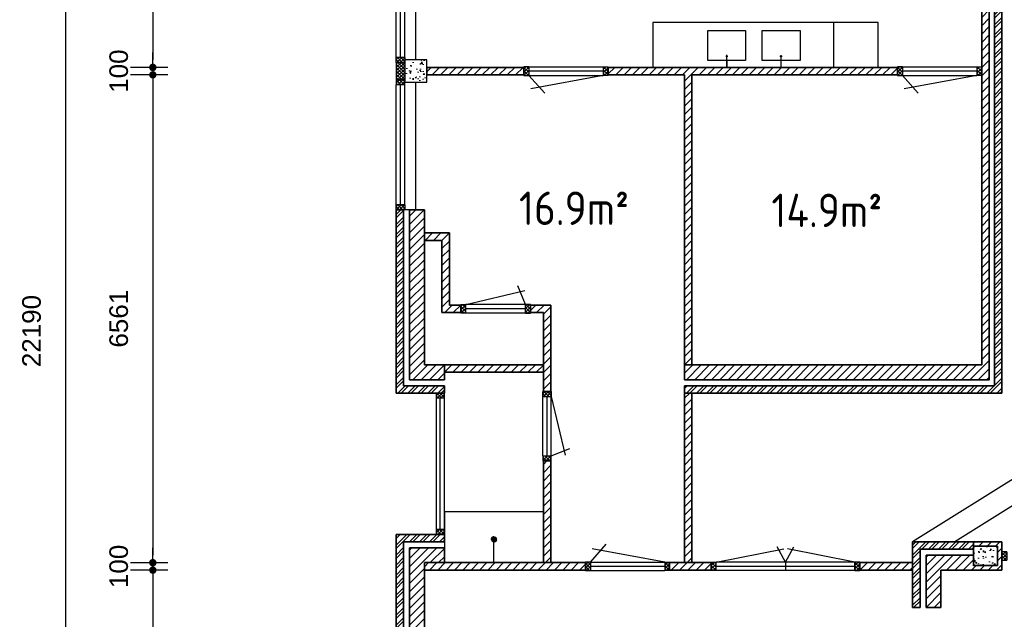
# Model space of a CAD drawing. Header units: millimetres. Extents: x 191 to 145850, y 32 to 50346.
# Tile 2 of 15: x 443 to 13694, y 11757 to 19820. Entities that reach past the tile are written whole.
import ezdxf

# ---------------------------------------------------------------- set-up
doc = ezdxf.new("R2010")
doc.units = ezdxf.units.MM
for name, color, linetype, lineweight in [('Arceringen', 1, 'Continuous', 13), ('Binnenwand', 2, 'Continuous', 35), ('Buitenwand', 3, 'Continuous', 35), ('Deuren Bi', 1, 'Continuous', 25), ('Kozijn Bi', 1, 'Continuous', 25), ('Kozijn Bu', 5, 'Continuous', 25), ('Maatvoering', 7, 'Continuous', 25), ('Trappen', 7, 'Continuous', 35)]:
    doc.layers.add(name, color=color, linetype=linetype, lineweight=lineweight)
doc.layers.add('Konstrukties', color=5, linetype='Continuous')
doc.layers.add('Sanitair', color=7, linetype='Continuous')
doc.styles.add('ISO', font='ISOCP3')
doc.styles.get("Standard").update_dxf_attribs({"font": 'ARIAL.TTF'})
doc.dimstyles.new('Ian1', dxfattribs={"dimscale": 100, "dimtxt": 2.5, "dimasz": 1, "dimexe": 3, "dimexo": 4, "dimgap": 3.3, "dimtad": 1, "dimdec": 0, "dimzin": 1, "dimdsep": 46, "dimtxsty": 'Standard', "dimblk": 'DOT', "dimcen": 1, "dimdle": 1, "dimclrd": 7, "dimclre": 7, "dimclrt": 7, "dimadec": 0, "dimazin": 0, "dimtfac": 1, "dimtdec": 0, "dimtix": 1, "dimtmove": 0, "dimatfit": 3, "dimfxl": 2, "dimfxlon": 1, "dimtolj": 1, "dimtzin": 0, "dimarcsym": 0})

# ---------------------------------------------------------------- blocks, each defined once
blk = doc.blocks.new('$STIJLKZ')
at = {"color": 0, "linetype": 'ByBlock'}
for p, q in [((1, 1), (0, 1)), ((0, 1), (0, 0)), ((0, 0), (1, 0)), ((1, 1), (1, 0))]:
    blk.add_line(p, q, dxfattribs=at)
at = {"color": 0, "linetype": 'ByBlock', "flags": 9}
for tag, p in [('KB', (0.02, 0.85)), ('KH', (0.02, 0.68)), ('BWH', (0.02, 0.52)), ('NGM', (0.02, 0.35)), ('KHD', (0.02, 0.18)), ('KHB', (0.02, 0.01)), ('VSB', (0.51, 0.18)), ('ATS', (0.51, 0.85)), ('ATD', (0.51, 0.68)), ('SPL', (0.51, 0.52)), ('SP', (0.51, 0.01)), ('RDS', (0.51, 0.35))]:
    blk.add_attdef(tag, p, '', height=0.136, dxfattribs=at)
blk = doc.blocks.new('$STIJL')
at = {"color": 0, "linetype": 'ByBlock'}
for p, q in [((1, 1), (0, 1)), ((0, 1), (0, 0)), ((0, 0), (1, 0)), ((1, 1), (1, 0))]:
    blk.add_line(p, q, dxfattribs=at)
blk = doc.blocks.new('$STIJLDR')
at = {"color": 0, "linetype": 'ByBlock'}
for p, q in [((1, 1), (0, 1)), ((0, 1), (0, 0)), ((0, 0), (1, 0)), ((1, 1), (1, 0))]:
    blk.add_line(p, q, dxfattribs=at)
at = {"color": 0, "linetype": 'ByBlock', "flags": 9}
for tag, p in [('ZLR', (0.02, 0.52)), ('ZLL', (0.02, 0.35)), ('KB', (0.02, 0.85)), ('KH', (0.02, 0.68)), ('BL', (0.02, 0.18)), ('NGM', (0.02, 0.01)), ('SPL', (0.51, 0.18)), ('KHD', (0.51, 0.85)), ('KHB', (0.51, 0.68)), ('ODD', (0.51, 0.52)), ('DD', (0.51, 0.35))]:
    blk.add_attdef(tag, p, '', height=0.136, dxfattribs=at)
blk = doc.blocks.new('_Dot')
at = {"color": 0, "linetype": 'ByBlock', "lineweight": -2}
blk.add_line((-0.5, 0), (-1, 0), dxfattribs=at)
at = {"color": 0, "linetype": 'ByBlock', "const_width": 0.5}
blk.add_lwpolyline([(-0.25, 0, 1), (0.25, 0, 1)], format="xyb", close=True, dxfattribs=at)
blk = doc.blocks.new('*D23')
at = {"layer": 'Defpoints', "color": 0}
for p in [(15660, 26728), (1062, 4538), (5510, 4538)]:
    blk.add_point(p, dxfattribs=at)
at = {"layer": 'Maatvoering', "color": 7, "lineweight": -2}
for p, q in [((1262, 26728), (762, 26728)), ((1062, 26628), (1062, 4638)), ((1262, 4538), (762, 4538))]:
    blk.add_line(p, q, dxfattribs=at)
at = {"layer": 'Maatvoering', "color": 7, "lineweight": -2, "xscale": 100, "yscale": 100, "zscale": 100}
for p, rotation in [((1062, 26728), 90), ((1062, 4538), 270)]:
    blk.add_blockref('_Dot', p, dxfattribs=dict(at, rotation=rotation))
at = {"layer": 'Maatvoering', "color": 7, "insert": (604, 15633), "char_height": 250, "attachment_point": 5, "rotation": 90}
blk.add_mtext('\\A1;22190', dxfattribs=at)
blk = doc.blocks.new('*D25')
at = {"layer": 'Defpoints', "color": 0}
for p in [(5690, 22678), (2235, 19179), (5924, 19179)]:
    blk.add_point(p, dxfattribs=at)
at = {"layer": 'Maatvoering', "color": 7, "lineweight": -2}
for p, q in [((2435, 22678), (1935, 22678)), ((2235, 22578), (2235, 19279)), ((2435, 19179), (1935, 19179))]:
    blk.add_line(p, q, dxfattribs=at)
at = {"layer": 'Maatvoering', "color": 7, "lineweight": -2, "xscale": 100, "yscale": 100, "zscale": 100}
for p, rotation in [((2235, 22678), 90), ((2235, 19179), 270)]:
    blk.add_blockref('_Dot', p, dxfattribs=dict(at, rotation=rotation))
at = {"layer": 'Maatvoering', "color": 7, "insert": (1777, 20929), "char_height": 250, "attachment_point": 5, "rotation": 90}
blk.add_mtext('\\A1;3500', dxfattribs=at)
blk = doc.blocks.new('*D26')
at = {"layer": 'Defpoints', "color": 0}
for p in [(5924, 19179), (2235, 19079), (5924, 19079)]:
    blk.add_point(p, dxfattribs=at)
at = {"layer": 'Maatvoering', "color": 7, "lineweight": -2}
for p, q in [((2235, 19279), (2235, 19379)), ((2435, 19179), (1935, 19179)), ((2235, 19179), (2235, 19079)), ((2435, 19079), (1935, 19079)), ((2235, 18979), (2235, 18879))]:
    blk.add_line(p, q, dxfattribs=at)
at = {"layer": 'Maatvoering', "color": 7, "lineweight": -2, "xscale": 100, "yscale": 100, "zscale": 100}
for p, rotation in [((2235, 19179), 270), ((2235, 19079), 90)]:
    blk.add_blockref('_Dot', p, dxfattribs=dict(at, rotation=rotation))
at = {"layer": 'Maatvoering', "color": 7, "insert": (1777, 19129), "char_height": 250, "attachment_point": 5, "rotation": 90}
blk.add_mtext('\\A1;100', dxfattribs=at)
blk = doc.blocks.new('*D27')
at = {"layer": 'Defpoints', "color": 0}
for p in [(5924, 19079), (2235, 12518), (5890, 12518)]:
    blk.add_point(p, dxfattribs=at)
at = {"layer": 'Maatvoering', "color": 7, "lineweight": -2}
for p, q in [((2435, 19079), (1935, 19079)), ((2235, 18979), (2235, 12618)), ((2435, 12518), (1935, 12518))]:
    blk.add_line(p, q, dxfattribs=at)
at = {"layer": 'Maatvoering', "color": 7, "lineweight": -2, "xscale": 100, "yscale": 100, "zscale": 100}
for p, rotation in [((2235, 19079), 90), ((2235, 12518), 270)]:
    blk.add_blockref('_Dot', p, dxfattribs=dict(at, rotation=rotation))
at = {"layer": 'Maatvoering', "color": 7, "insert": (1777, 15799), "char_height": 250, "attachment_point": 5, "rotation": 90}
blk.add_mtext('\\A1;6561', dxfattribs=at)
blk = doc.blocks.new('*D28')
at = {"layer": 'Defpoints', "color": 0}
for p in [(5890, 12518), (2235, 12418), (5890, 12418)]:
    blk.add_point(p, dxfattribs=at)
at = {"layer": 'Maatvoering', "color": 7, "lineweight": -2}
for p, q in [((2235, 12618), (2235, 12718)), ((2435, 12518), (1935, 12518)), ((2235, 12518), (2235, 12418)), ((2435, 12418), (1935, 12418)), ((2235, 12318), (2235, 12218))]:
    blk.add_line(p, q, dxfattribs=at)
at = {"layer": 'Maatvoering', "color": 7, "lineweight": -2, "xscale": 100, "yscale": 100, "zscale": 100}
for p, rotation in [((2235, 12518), 270), ((2235, 12418), 90)]:
    blk.add_blockref('_Dot', p, dxfattribs=dict(at, rotation=rotation))
at = {"layer": 'Maatvoering', "color": 7, "insert": (1777, 12468), "char_height": 250, "attachment_point": 5, "rotation": 90}
blk.add_mtext('\\A1;100', dxfattribs=at)
blk = doc.blocks.new('*D29')
at = {"layer": 'Defpoints', "color": 0}
for p in [(5890, 12418), (2235, 4918), (5890, 4918)]:
    blk.add_point(p, dxfattribs=at)
at = {"layer": 'Maatvoering', "color": 7, "lineweight": -2}
for p, q in [((2435, 12418), (1935, 12418)), ((2235, 12318), (2235, 5018)), ((2435, 4918), (1935, 4918))]:
    blk.add_line(p, q, dxfattribs=at)
at = {"layer": 'Maatvoering', "color": 7, "lineweight": -2, "xscale": 100, "yscale": 100, "zscale": 100}
for p, rotation in [((2235, 12418), 90), ((2235, 4918), 270)]:
    blk.add_blockref('_Dot', p, dxfattribs=dict(at, rotation=rotation))
at = {"layer": 'Maatvoering', "color": 7, "insert": (1777, 8668), "char_height": 250, "attachment_point": 5, "rotation": 90}
blk.add_mtext('\\A1;7500', dxfattribs=at)
blk = doc.blocks.new('*D43')
at = {"layer": 'Defpoints', "color": 0}
for p in [(7491, 12518), (5890, 4918), (7491, 1254)]:
    blk.add_point(p, dxfattribs=at)
at = {"layer": 'Maatvoering', "color": 7, "lineweight": -2}
for p, q in [((5890, 1454), (5890, 954)), ((7491, 1454), (7491, 954)), ((5990, 1254), (7391, 1254))]:
    blk.add_line(p, q, dxfattribs=at)
at = {"layer": 'Maatvoering', "color": 7, "lineweight": -2, "xscale": 100, "yscale": 100, "zscale": 100, "rotation": 180}
blk.add_blockref('_Dot', (5890, 1254), dxfattribs=at)
at = {"layer": 'Maatvoering', "color": 7, "lineweight": -2, "xscale": 100, "yscale": 100, "zscale": 100}
blk.add_blockref('_Dot', (7491, 1254), dxfattribs=at)
at = {"layer": 'Maatvoering', "color": 7, "insert": (6690, 1712), "char_height": 250, "attachment_point": 5}
blk.add_mtext('\\A1;1601', dxfattribs=at)
blk = doc.blocks.new('*D44')
at = {"layer": 'Defpoints', "color": 0}
for p in [(7491, 12518), (7591, 12518), (7591, 1254)]:
    blk.add_point(p, dxfattribs=at)
at = {"layer": 'Maatvoering', "color": 7, "lineweight": -2}
for p, q in [((7491, 1454), (7491, 954)), ((7591, 1454), (7591, 954)), ((7391, 1254), (7291, 1254)), ((7491, 1254), (7591, 1254)), ((7691, 1254), (7791, 1254))]:
    blk.add_line(p, q, dxfattribs=at)
at = {"layer": 'Maatvoering', "color": 7, "lineweight": -2, "xscale": 100, "yscale": 100, "zscale": 100}
blk.add_blockref('_Dot', (7491, 1254), dxfattribs=at)
at = {"layer": 'Maatvoering', "color": 7, "lineweight": -2, "xscale": 100, "yscale": 100, "zscale": 100, "rotation": 180}
blk.add_blockref('_Dot', (7591, 1254), dxfattribs=at)
at = {"layer": 'Maatvoering', "color": 7, "insert": (7541, 1712), "char_height": 250, "attachment_point": 5}
blk.add_mtext('\\A1;100', dxfattribs=at)
blk = doc.blocks.new('*D45')
at = {"layer": 'Defpoints', "color": 0}
for p in [(7591, 12518), (9390, 12518), (9390, 1254)]:
    blk.add_point(p, dxfattribs=at)
at = {"layer": 'Maatvoering', "color": 7, "lineweight": -2}
for p, q in [((7591, 1454), (7591, 954)), ((9390, 1454), (9390, 954)), ((7691, 1254), (9290, 1254))]:
    blk.add_line(p, q, dxfattribs=at)
at = {"layer": 'Maatvoering', "color": 7, "lineweight": -2, "xscale": 100, "yscale": 100, "zscale": 100, "rotation": 180}
blk.add_blockref('_Dot', (7591, 1254), dxfattribs=at)
at = {"layer": 'Maatvoering', "color": 7, "lineweight": -2, "xscale": 100, "yscale": 100, "zscale": 100}
blk.add_blockref('_Dot', (9390, 1254), dxfattribs=at)
at = {"layer": 'Maatvoering', "color": 7, "insert": (8490, 1712), "char_height": 250, "attachment_point": 5}
blk.add_mtext('\\A1;1799', dxfattribs=at)
blk = doc.blocks.new('*D46')
at = {"layer": 'Defpoints', "color": 0}
for p in [(9390, 12518), (9490, 12518), (9490, 1254)]:
    blk.add_point(p, dxfattribs=at)
at = {"layer": 'Maatvoering', "color": 7, "lineweight": -2}
for p, q in [((9390, 1454), (9390, 954)), ((9490, 1454), (9490, 954)), ((9290, 1254), (9190, 1254)), ((9390, 1254), (9490, 1254)), ((9590, 1254), (9690, 1254))]:
    blk.add_line(p, q, dxfattribs=at)
at = {"layer": 'Maatvoering', "color": 7, "lineweight": -2, "xscale": 100, "yscale": 100, "zscale": 100}
blk.add_blockref('_Dot', (9390, 1254), dxfattribs=at)
at = {"layer": 'Maatvoering', "color": 7, "lineweight": -2, "xscale": 100, "yscale": 100, "zscale": 100, "rotation": 180}
blk.add_blockref('_Dot', (9490, 1254), dxfattribs=at)
at = {"layer": 'Maatvoering', "color": 7, "insert": (9440, 1712), "char_height": 250, "attachment_point": 5}
blk.add_mtext('\\A1;100', dxfattribs=at)
blk = doc.blocks.new('*D47')
at = {"layer": 'Defpoints', "color": 0}
for p in [(13390, 15178), (9490, 12518), (13390, 1254)]:
    blk.add_point(p, dxfattribs=at)
at = {"layer": 'Maatvoering', "color": 7, "lineweight": -2}
for p, q in [((9490, 1454), (9490, 954)), ((13390, 1454), (13390, 954)), ((9590, 1254), (13290, 1254))]:
    blk.add_line(p, q, dxfattribs=at)
at = {"layer": 'Maatvoering', "color": 7, "lineweight": -2, "xscale": 100, "yscale": 100, "zscale": 100, "rotation": 180}
blk.add_blockref('_Dot', (9490, 1254), dxfattribs=at)
at = {"layer": 'Maatvoering', "color": 7, "lineweight": -2, "xscale": 100, "yscale": 100, "zscale": 100}
blk.add_blockref('_Dot', (13390, 1254), dxfattribs=at)
at = {"layer": 'Maatvoering', "color": 7, "insert": (11440, 1712), "char_height": 250, "attachment_point": 5}
blk.add_mtext('\\A1;3900', dxfattribs=at)
blk = doc.blocks.new('*D48')
at = {"layer": 'Defpoints', "color": 0}
for p in [(13390, 15178), (13660, 14798), (13660, 1254)]:
    blk.add_point(p, dxfattribs=at)
at = {"layer": 'Maatvoering', "color": 7, "lineweight": -2}
for p, q in [((13390, 1454), (13390, 954)), ((13660, 1454), (13660, 954)), ((13290, 1254), (13190, 1254)), ((13390, 1254), (13660, 1254)), ((13760, 1254), (13860, 1254))]:
    blk.add_line(p, q, dxfattribs=at)
at = {"layer": 'Maatvoering', "color": 7, "lineweight": -2, "xscale": 100, "yscale": 100, "zscale": 100}
blk.add_blockref('_Dot', (13390, 1254), dxfattribs=at)
at = {"layer": 'Maatvoering', "color": 7, "lineweight": -2, "xscale": 100, "yscale": 100, "zscale": 100, "rotation": 180}
blk.add_blockref('_Dot', (13660, 1254), dxfattribs=at)
at = {"layer": 'Maatvoering', "color": 7, "insert": (13525, 1712), "char_height": 250, "attachment_point": 5}
blk.add_mtext('\\A1;270', dxfattribs=at)
blk = doc.blocks.new('*D49')
at = {"layer": 'Defpoints', "color": 0}
for p in [(13660, 14798), (20720, 4538), (20720, 1254)]:
    blk.add_point(p, dxfattribs=at)
at = {"layer": 'Maatvoering', "color": 7, "lineweight": -2}
for p, q in [((13660, 1454), (13660, 954)), ((20720, 1454), (20720, 954)), ((13760, 1254), (20620, 1254))]:
    blk.add_line(p, q, dxfattribs=at)
at = {"layer": 'Maatvoering', "color": 7, "lineweight": -2, "xscale": 100, "yscale": 100, "zscale": 100, "rotation": 180}
blk.add_blockref('_Dot', (13660, 1254), dxfattribs=at)
at = {"layer": 'Maatvoering', "color": 7, "lineweight": -2, "xscale": 100, "yscale": 100, "zscale": 100}
blk.add_blockref('_Dot', (20720, 1254), dxfattribs=at)
at = {"layer": 'Maatvoering', "color": 7, "insert": (17190, 1712), "char_height": 250, "attachment_point": 5}
blk.add_mtext('\\A1;7060', dxfattribs=at)

msp = doc.modelspace()

# ---------------------------------------------------------------- hatches: boundary and pattern name
at = {"layer": 'Arceringen'}
h = msp.add_hatch(dxfattribs=at)
h.set_pattern_fill('ANSI32', color=256, scale=10, style=0)
h.set_pattern_definition([(45, (5510.07, 14798.39), (-67.3519, 67.3519), []), (45, (5554.97, 14798.39), (-67.3519, 67.3519), [])])
h.paths.add_polyline_path([(13660.1, 23058.4), (5510.1, 23058.4), (5510.1, 22678.4), (5610.1, 22678.4), (5610.1, 22958.4), (13560.1, 22958.4), (13560.1, 21478.4), (13660.1, 21478.4)])
h.paths.add_polyline_path([(13660.1, 20344.4), (13560.1, 20344.4), (13560.1, 14898.4), (9390.1, 14898.4), (9390.1, 14798.4), (13660.1, 14798.4)])
h = msp.add_hatch(dxfattribs=at)
h.set_pattern_fill('ANSI31', color=256, scale=25, style=0)
h.set_pattern_definition([(45, (5890.07, 4718.395), (-56.1266, 56.1266), [])])
h.paths.add_polyline_path([(10380.1, 5266.6), (10260.1, 5266.6), (10260.1, 4718.4), (10380.1, 4718.4)])
h.paths.add_polyline_path([(13660.1, 12798.4), (13280.1, 12798.4), (13280.1, 12738.4), (13601.7, 12738.4), (13601.7, 12478.4), (13280.1, 12478.4), (13280.1, 12618.4), (12640.1, 12618.4), (12640.1, 11914.8), (12840.1, 11914.8), (12840.1, 12418.4), (13660.1, 12418.4)])
h.paths.add_polyline_path([(9490.1, 14798.4), (9390.1, 14798.4), (9390.1, 12518.4), (9490.1, 12518.4)])
h.paths.add_polyline_path([(9750.4, 12518.4), (9190.1, 12518.4), (9190.1, 12418.4), (9750.4, 12418.4)])
h.paths.add_polyline_path([(7590.6, 13887.7), (7490.6, 13887.7), (7490.6, 12518.4), (7590.6, 12518.4)])
h.paths.add_polyline_path([(8056.1, 12518.4), (5890.1, 12518.4), (5890.1, 12418.4), (8056.1, 12418.4)])
h.paths.add_polyline_path([(13490.1, 20344.4), (13390.1, 20344.4), (13390.1, 15178.4), (9390.1, 15178.4), (9390.1, 14978.4), (13490.1, 14978.4)])
h.paths.add_polyline_path([(9490.1, 19078.9), (12256.1, 19078.9), (12256.1, 19178.9), (8363.7, 19178.9), (8363.7, 19078.9), (9390.1, 19078.9), (9390.1, 15178.4), (9490.1, 15178.4)])
h.paths.add_polyline_path([(7229.7, 19178.9), (5924.1, 19178.9), (5924.1, 19078.9), (7229.7, 19078.9)])
h.paths.add_polyline_path([(6381.6, 15882.4), (6381.6, 15982.4), (6226.4, 15982.4), (6226.4, 16952.4), (5890.1, 16952.4), (5890.1, 16852.4), (6126.4, 16852.4), (6126.4, 15882.4)])
h.paths.add_polyline_path([(7315.6, 15982.4), (7315.6, 15882.4), (7490.6, 15882.4), (7490.6, 14821.7), (7590.6, 14821.7), (7590.6, 15982.4)])
h = msp.add_hatch(dxfattribs=at)
h.set_pattern_fill('ANSI32', color=256, scale=10, style=0)
h.set_pattern_definition([(45, (12460.07, 4538.39), (-67.35192, 67.35192), []), (45, (12504.97, 4538.39), (-67.35192, 67.35192), [])])
h.paths.add_polyline_path([(12560.1, 5816.1), (12460.1, 5816.1), (12460.1, 4538.4), (12840.1, 4538.4), (12840.1, 4638.4), (12560.1, 4638.4)])
h.paths.add_polyline_path([(12560.1, 12698.4), (13280.1, 12698.4), (13280.1, 12738.4), (13280.1, 12798.4), (12460.1, 12798.4), (12460.1, 11914.8), (12560.1, 11914.8)])
h.paths.add_polyline_path([(20720.1, 12418.4), (20620.1, 12418.4), (20620.1, 8418.4), (20720.1, 8418.4)])
h.paths.add_polyline_path([(20720.1, 4918.4), (20620.1, 4918.4), (20620.1, 4638.4), (18256.1, 4638.4), (18256.1, 4538.4), (20720.1, 4538.4)])
h.paths.add_polyline_path([(22990.1, 11698.4), (22820.1, 11698.4), (22820.1, 13093.5), (22720.1, 13093.5), (22720.1, 11598.4), (22990.1, 11598.4)])
h.paths.add_polyline_path([(30870.1, 11978.4), (30770.1, 11978.4), (30770.1, 11698.4), (28406.1, 11698.4), (28406.1, 11598.4), (30870.1, 11598.4)])
h.paths.add_polyline_path([(30870.1, 19858.4), (22720.1, 19858.4), (22720.1, 14227.5), (22820.1, 14227.5), (22820.1, 19758.4), (30770.1, 19758.4), (30770.1, 15478.4), (30870.1, 15478.4)])
h = msp.add_hatch(dxfattribs=at)
h.set_pattern_fill('ANSI37', color=256, scale=10, style=0)
h.set_pattern_definition([(45, (5510.07, 17262.395), (-22.45064, 22.45064), []), (135, (5510.07, 17262.395), (-22.45064, -22.45064), [])])
h.paths.add_polyline_path([(13390.1, 19185.9), (13323.1, 19185.9), (13323.1, 19071.9), (13390.1, 19071.9)])
h.paths.add_polyline_path([(12323.1, 19185.9), (12256.1, 19185.9), (12256.1, 19071.9), (12323.1, 19071.9)])
h.paths.add_polyline_path([(8363.7, 19185.9), (8296.7, 19185.9), (8296.7, 19071.9), (8363.7, 19071.9)])
h.paths.add_polyline_path([(7296.7, 19185.9), (7229.7, 19185.9), (7229.7, 19071.9), (7296.7, 19071.9)])
h.paths.add_polyline_path([(5624.1, 17329.4), (5510.1, 17329.4), (5510.1, 17262.4), (5610.1, 17262.4), (5624.1, 17262.4)])
h.paths.add_polyline_path([(5624.1, 19012.4), (5510.1, 19012.4), (5510.1, 18945.4), (5624.1, 18945.4)])
h.paths.add_polyline_path([(5624.1, 19278.9), (5624.1, 19312.4), (5510.1, 19312.4), (5510.1, 19245.4), (5624.1, 19245.4)])
h = msp.add_hatch(dxfattribs=at)
h.set_pattern_fill('ANSI37', color=256, scale=10, style=0)
h.set_pattern_definition([(45, (5510.07, 4538.395), (-22.45064, 22.45064), []), (135, (5510.07, 4538.395), (-22.45064, -22.45064), [])])
h.paths.add_polyline_path([(16506.1, 4652.4), (16273.1, 4652.4), (16273.1, 4538.4), (16506.1, 4538.4)])
h.paths.add_polyline_path([(5624.1, 19245.4), (5510.1, 19245.4), (5510.1, 19012.4), (5624.1, 19012.4)])
h.paths.add_polyline_path([(26656.1, 11712.4), (26423.1, 11712.4), (26423.1, 11598.4), (26656.1, 11598.4)])
h = msp.add_hatch(dxfattribs=at)
h.set_pattern_fill('AR-CONC', color=256, style=0)
h.set_pattern_definition([(50, (347006.94, 122887.46), (182.18467, -15.939086), [19.05, -209.55]), (355, (347006.94, 122887.46), (-35.24283, 191.05664), [15.24, -167.64]), (100.451, (347022.12, 122886.13), (146.9425, 175.11669), [16.19, -178.09]), (46.1842, (347006.94, 122938.26), (271.07904, -42.04233), [28.575, -314.325]), (96.6356, (347029.53, 122934.75), (237.40423, 247.42556), [24.285, -267.135]), (351.184, (347006.94, 122938.26), (237.4046, 247.42512), [22.86, -251.46]), (21, (347032.34, 122925.56), (151.61488, -102.26552), [19.05, -209.55]), (326, (347032.34, 122925.56), (61.80203, 184.18797), [15.24, -167.64]), (71.4514, (347044.98, 122917.04), (213.41649, 81.92286), [16.19, -178.09]), (37.5, (347006.94, 122887.46), (3.088603, 84.555039), [0, -165.608, 0, -170.18, 0, -168.275]), (7.5, (347006.94, 122887.46), (66.819663, 100.180575), [0, -97.028, 0, -161.798, 0, -64.135]), (327.5, (346950.3, 122887.46), (135.590595, -5.728744), [0, -63.5, 0, -198.12, 0, -262.89]), (317.5, (346924.9, 122887.46), (148.12918, 25.42649), [0, -82.55, 0, -131.572, 0, -186.69])])
h.paths.add_polyline_path([(5924.1, 18978.9), (5924.1, 19278.9), (5624.1, 19278.9), (5624.1, 18978.9)])
h = msp.add_hatch(dxfattribs=at)
h.set_pattern_fill('ANSI32', color=256, scale=10, style=0)
h.set_pattern_definition([(45, (5510.07, 4538.39), (-67.3519, 67.3519), []), (45, (5554.97, 4538.39), (-67.3519, 67.3519), [])])
h.paths.add_polyline_path([(10560.1, 5188.4), (10560.1, 5266.6), (10460.1, 5266.6), (10460.1, 4638.4), (10260.1, 4638.4), (10260.1, 4628.2), (10260.1, 4538.4), (10560.1, 4538.4)])
h.paths.add_polyline_path([(9360.1, 4638.4), (5610.1, 4638.4), (5610.1, 12798.4), (6160.1, 12798.4), (6160.1, 12898.4), (6046.1, 12898.4), (5510.1, 12898.4), (5510.1, 4538.4), (9360.1, 4538.4)])
h.paths.add_polyline_path([(6160.1, 14898.4), (5610.1, 14898.4), (5610.1, 17262.4), (5510.1, 17262.4), (5510.1, 14798.4), (6160.1, 14798.4)])
h = msp.add_hatch(dxfattribs=at)
h.set_pattern_fill('ANSI31', color=256, scale=25, style=0)
h.set_pattern_definition([(45, (5690.07, 4718.395), (-56.1266, 56.1266), [])])
h.paths.add_polyline_path([(6160.1, 15178.4), (5890.1, 15178.4), (5890.1, 17262.4), (5690.1, 17262.4), (5690.1, 14978.4), (6160.1, 14978.4)])
h.paths.add_polyline_path([(6160.1, 12718.4), (5690.1, 12718.4), (5690.1, 4718.4), (9360.1, 4718.4), (9360.1, 4742.2), (9360.1, 4918.4), (5890.1, 4918.4), (5890.1, 12518.4), (6160.1, 12518.4)])
h = msp.add_hatch(dxfattribs=at)
h.set_pattern_fill('ANSI37', color=256, scale=10, style=0)
h.set_pattern_definition([(45, (6381.56, 15875.395), (-22.4506, 22.4506), []), (135, (6381.56, 15875.395), (-22.4506, -22.4506), [])])
h.paths.add_polyline_path([(7315.6, 15989.4), (7248.6, 15989.4), (7248.6, 15875.4), (7315.6, 15875.4)])
h.paths.add_polyline_path([(6448.6, 15989.4), (6381.6, 15989.4), (6381.6, 15875.4), (6448.6, 15875.4)])
h = msp.add_hatch(dxfattribs=at)
h.set_pattern_fill('ANSI31', color=256, scale=25, style=0)
h.set_pattern_definition([(45, (6160.07, 15078.395), (-56.1266, 56.1266), [])])
h.paths.add_polyline_path([(7490.6, 15178.4), (6160.1, 15178.4), (6160.1, 15078.4), (7490.6, 15078.4)])
h = msp.add_hatch(dxfattribs=at)
h.set_pattern_fill('ANSI37', color=256, scale=10, angle=90, style=0)
h.set_pattern_definition([(135, (6160.07, 12898.395), (-22.45064, -22.45064), []), (225, (6160.07, 12898.395), (22.45064, -22.45064), [])])
h.paths.add_polyline_path([(6160.1, 14731.4), (6160.1, 14798.4), (6046.1, 14798.4), (6046.1, 14731.4)])
h.paths.add_polyline_path([(6046.1, 12965.4), (6046.1, 12898.4), (6160.1, 12898.4), (6160.1, 12965.4)])
h = msp.add_hatch(dxfattribs=at)
h.set_pattern_fill('ANSI37', color=256, scale=10, style=0)
h.set_pattern_definition([(45, (7483.57, 12411.395), (-22.45064, 22.45064), []), (135, (7483.57, 12411.395), (-22.45064, -22.45064), [])])
h.paths.add_polyline_path([(14960.1, 12665.4), (14893.1, 12665.4), (14893.1, 12551.4), (14960.1, 12551.4)])
h.paths.add_polyline_path([(14093.1, 12665.4), (14026.1, 12665.4), (14026.1, 12551.4), (14093.1, 12551.4)])
h.paths.add_polyline_path([(13727.1, 12665.4), (13660.1, 12665.4), (13660.1, 12551.4), (13727.1, 12551.4)])
h.paths.add_polyline_path([(11750.4, 12525.4), (11683.4, 12525.4), (11683.4, 12411.4), (11750.4, 12411.4)])
h.paths.add_polyline_path([(9817.4, 12525.4), (9750.4, 12525.4), (9750.4, 12411.4), (9817.4, 12411.4)])
h.paths.add_polyline_path([(9190.1, 12525.4), (9123.1, 12525.4), (9123.1, 12411.4), (9190.1, 12411.4)])
h.paths.add_polyline_path([(8123.1, 12525.4), (8056.1, 12525.4), (8056.1, 12411.4), (8123.1, 12411.4)])
h.paths.add_polyline_path([(7597.6, 13954.7), (7483.6, 13954.7), (7483.6, 13887.7), (7597.6, 13887.7)])
h.paths.add_polyline_path([(7597.6, 14821.7), (7483.6, 14821.7), (7483.6, 14754.7), (7597.6, 14754.7)])
h = msp.add_hatch(dxfattribs=at)
h.set_pattern_fill('AR-CONC', color=256, style=0)
h.set_pattern_definition([(50, (13280.07, 12478.4), (182.185, -15.94), [19.05, -209.55]), (355, (13280.07, 12478.4), (-35.24, 191.06), [15.24, -167.64]), (100.45, (13295.25, 12477.07), (146.94, 175.12), [16.19, -178.09]), (46.184, (13280.07, 12529.2), (271.08, -42.04), [28.57, -314.32]), (96.636, (13302.66, 12525.7), (237.4, 247.43), [24.29, -267.13]), (351.18, (13280.07, 12529.2), (237.4, 247.43), [22.86, -251.46]), (21, (13305.47, 12516.5), (151.615, -102.266), [19.05, -209.55]), (326, (13305.47, 12516.5), (61.8, 184.19), [15.24, -167.64]), (71.45, (13318.1, 12507.97), (213.42, 81.92), [16.19, -178.09]), (37.5, (13280.07, 12478.395), (3.089, 84.555), [0, -165.608, 0, -170.18, 0, -168.275]), (7.5, (13280.07, 12478.395), (66.82, 100.18), [0, -97.028, 0, -161.798, 0, -64.135]), (327.5, (13223.43, 12478.395), (135.591, -5.729), [0, -63.5, 0, -198.12, 0, -262.89]), (317.5, (13198.03, 12478.4), (148.13, 25.426), [0, -82.55, 0, -131.572, 0, -186.69])])
h.paths.add_polyline_path([(13600.1, 12738.4), (13280.1, 12738.4), (13280.1, 12478.4), (13600.1, 12478.4)])
h = msp.add_hatch(dxfattribs=at)
h.set_pattern_fill('ANSI31', color=256, scale=25, style=0)
h.set_pattern_definition([(45, (11750.42, 12418.395), (-56.127, 56.127), [])])
h.paths.add_polyline_path([(12460.1, 12518.4), (11750.4, 12518.4), (11750.4, 12418.4), (12460.1, 12418.4)])

# ---------------------------------------------------------------- linework, layer by layer
at = {"layer": 'Binnenwand'}
for p, q in [((5924.1, 19178.9), (5924.1, 19078.9)), ((5924.1, 19178.9), (7229.7, 19178.9)), ((7229.7, 19078.9), (7229.7, 19178.9)), ((8363.7, 19178.9), (12256.1, 19178.9)), ((8363.7, 19178.9), (8363.7, 19078.9)), ((12256.1, 19178.9), (12256.1, 19078.9)), ((5924.1, 19078.9), (7229.7, 19078.9)), ((8363.7, 19078.9), (9390.1, 19078.9)), ((9390.1, 15178.4), (9390.1, 19078.9)), ((9490.1, 19078.9), (12256.1, 19078.9)), ((9490.1, 15178.4), (9490.1, 19078.9)), ((5690.1, 17262.4), (5690.1, 14978.4)), ((5890.1, 17262.4), (5690.1, 17262.4)), ((5890.1, 15178.4), (5890.1, 17262.4)), ((6226.4, 16952.4), (5890.1, 16952.4)), ((6126.4, 16852.4), (5890.1, 16852.4)), ((6126.4, 16852.4), (6126.4, 15882.4)), ((6226.4, 16952.4), (6226.4, 15982.4)), ((6226.4, 15982.4), (6381.6, 15982.4)), ((6381.6, 15982.4), (6381.6, 15882.4)), ((7315.6, 15982.4), (7590.6, 15982.4)), ((7315.6, 15982.4), (7315.6, 15882.4)), ((7590.6, 14821.7), (7590.6, 15982.4)), ((6126.4, 15882.4), (6381.6, 15882.4)), ((7315.6, 15882.4), (7490.6, 15882.4)), ((7490.6, 14821.7), (7490.6, 15882.4)), ((6160.1, 15178.4), (5890.1, 15178.4)), ((6160.1, 15178.4), (6160.1, 14978.4)), ((7490.6, 15178.4), (6160.1, 15178.4)), ((6160.1, 14978.4), (5690.1, 14978.4)), ((7490.6, 15078.4), (6160.1, 15078.4)), ((7590.6, 14821.7), (7490.6, 14821.7)), ((9390.1, 14798.4), (9390.1, 12518.4)), ((9490.1, 14798.4), (9490.1, 12518.4)), ((7490.6, 12518.4), (7490.6, 13887.7)), ((7590.6, 13887.7), (7490.6, 13887.7)), ((7590.6, 12518.4), (7590.6, 13887.7)), ((13280.1, 12738.4), (13280.1, 12798.4)), ((13280.1, 12798.4), (13660.1, 12798.4)), ((13600.1, 12738.4), (13280.1, 12738.4)), ((13280.1, 12738.4), (13280.1, 12478.4)), ((13600.1, 12738.4), (13600.1, 12478.4)), ((13660.1, 12798.4), (13660.1, 12418.4)), ((5690.1, 12718.4), (5690.1, 4718.4)), ((6160.1, 12718.4), (5690.1, 12718.4)), ((6160.1, 12718.4), (6160.1, 12518.4)), ((12640.1, 11914.8), (12640.1, 12618.4)), ((12640.1, 12618.4), (13280.1, 12618.4)), ((5890.1, 4918.4), (5890.1, 12518.4)), ((8056.1, 12518.4), (5890.1, 12518.4)), ((6160.1, 12518.4), (5890.1, 12518.4)), ((8056.1, 12518.4), (8056.1, 12418.4)), ((9750.4, 12518.4), (9190.1, 12518.4)), ((9190.1, 12518.4), (9190.1, 12418.4)), ((9750.4, 12518.4), (9750.4, 12418.4)), ((12460.1, 12518.4), (11750.4, 12518.4)), ((11750.4, 12518.4), (11750.4, 12418.4)), ((12460.1, 12518.4), (12460.1, 12418.4)), ((13280.1, 12478.4), (13600.1, 12478.4)), ((8056.1, 12418.4), (5890.1, 12418.4)), ((9750.4, 12418.4), (9190.1, 12418.4)), ((12460.1, 12418.4), (11750.4, 12418.4)), ((12840.1, 12418.4), (12840.1, 11914.8)), ((13660.1, 12418.4), (12840.1, 12418.4)), ((12840.1, 11914.8), (12640.1, 11914.8))]:
    msp.add_line(p, q, dxfattribs=at)
msp.add_lwpolyline([(13490.1, 20344.4), (13490.1, 14978.4), (9390.1, 14978.4), (9390.1, 15178.4), (13390.1, 15178.4), (13390.1, 20344.4)], close=True, dxfattribs=at)
at = {"layer": 'Buitenwand'}
for p, q in [((13560.1, 20344.4), (13560.1, 14898.4)), ((13660.1, 14798.4), (13660.1, 20344.4)), ((5510.1, 14798.4), (5510.1, 17262.4)), ((5510.1, 17262.4), (5610.1, 17262.4)), ((5610.1, 17262.4), (5610.1, 14898.4)), ((6160.1, 14898.4), (5610.1, 14898.4)), ((6160.1, 14798.4), (6160.1, 14898.4)), ((13560.1, 14898.4), (9390.1, 14898.4)), ((9390.1, 14898.4), (9390.1, 14798.4)), ((6160.1, 14798.4), (5510.1, 14798.4)), ((9390.1, 14798.4), (13660.1, 14798.4)), ((5510.1, 4538.4), (5510.1, 12898.4)), ((6160.1, 12898.4), (5510.1, 12898.4)), ((6160.1, 12798.4), (6160.1, 12898.4)), ((5610.1, 12798.4), (5610.1, 4638.4)), ((6160.1, 12798.4), (5610.1, 12798.4)), ((12460.1, 11914.8), (12460.1, 12798.4)), ((12460.1, 12798.4), (13280.1, 12798.4)), ((13280.1, 12798.4), (13280.1, 12698.4)), ((12560.1, 12698.4), (12560.1, 11914.8)), ((13280.1, 12698.4), (12560.1, 12698.4)), ((12560.1, 11914.8), (12460.1, 11914.8))]:
    msp.add_line(p, q, dxfattribs=at)
at = {"layer": 'Deuren Bi'}
for p, q in [((8296.7, 19128.9), (7296.7, 19128.9)), ((13323.1, 19128.9), (12323.1, 19128.9)), ((7296.7, 19071.9), (7510, 18831.2)), ((8296.7, 19071.9), (7320.4, 18892.1)), ((12323.1, 19071.9), (12536.4, 18831.2)), ((13323.1, 19071.9), (12346.8, 18892.1)), ((6448.6, 15989.4), (7240.2, 16176.3)), ((7248.6, 15989.4), (7148.7, 16239.1)), ((7597.6, 14754.7), (7784.5, 13963.1)), ((7597.6, 13954.7), (7847.3, 14054.6)), ((8123.1, 12525.4), (8336.4, 12766.1)), ((9123.1, 12525.4), (8146.8, 12705.1)), ((9123.1, 12468.4), (8123.1, 12468.4))]:
    msp.add_line(p, q, dxfattribs=at)
at = {"layer": 'Konstrukties'}
for points in [[(5924.1, 19278.9), (5624.1, 19278.9), (5624.1, 18978.9), (5924.1, 18978.9)], [(13280.1, 12478.4), (13601.7, 12478.4), (13601.7, 12738.4), (13280.1, 12738.4)]]:
    msp.add_lwpolyline(points, close=True, dxfattribs=at)
at = {"layer": 'Kozijn Bi'}
for p, q in [((7296.7, 19185.9), (8296.7, 19185.9)), ((12323.1, 19185.9), (13323.1, 19185.9)), ((7296.7, 19071.9), (8296.7, 19071.9)), ((12323.1, 19071.9), (13323.1, 19071.9)), ((7248.6, 15989.4), (6448.6, 15989.4)), ((7248.6, 15932.4), (6448.6, 15932.4)), ((7248.6, 15875.4), (6448.6, 15875.4)), ((7483.6, 13954.7), (7483.6, 14754.7)), ((7540.6, 13954.7), (7540.6, 14754.7)), ((7597.6, 13954.7), (7597.6, 14754.7)), ((10750.4, 12525.4), (10638.6, 12730.8)), ((10750.4, 12525.4), (10862.2, 12730.8)), ((9817.4, 12525.4), (10726.2, 12705.8)), ((11683.4, 12525.4), (10774.6, 12705.8)), ((8123.1, 12525.4), (9123.1, 12525.4)), ((11683.4, 12525.4), (9817.4, 12525.4)), ((11683.4, 12468.4), (9817.4, 12468.4)), ((10750.4, 12525.4), (10750.4, 12411.4)), ((8123.1, 12411.4), (9123.1, 12411.4)), ((11683.4, 12411.4), (9817.4, 12411.4))]:
    msp.add_line(p, q, dxfattribs=at)
at = {"layer": 'Kozijn Bu'}
for p, q in [((5774.1, 19278.9), (5774.1, 22678.4)), ((5510.1, 19312.4), (5510.1, 20928.4)), ((5567.1, 19312.4), (5567.1, 20928.4)), ((5624.1, 19312.4), (5624.1, 20928.4)), ((5510.1, 19245.4), (5510.1, 19012.4)), ((5774.1, 17262.4), (5774.1, 18978.9)), ((5510.1, 17329.4), (5510.1, 18945.4)), ((5567.1, 17329.4), (5567.1, 18945.4)), ((5624.1, 17329.4), (5624.1, 18945.4)), ((5774.1, 17262.4), (5624.1, 17262.4)), ((6160.1, 14798.4), (6046.1, 14798.4)), ((6046.1, 14798.4), (6046.1, 12898.4)), ((6160.1, 14731.4), (6046.1, 14731.4)), ((6103.1, 12965.4), (6103.1, 14731.4)), ((6160.1, 12898.4), (6160.1, 14798.4)), ((6160.1, 12965.4), (6046.1, 12965.4)), ((6160.1, 12898.4), (6046.1, 12898.4))]:
    msp.add_line(p, q, dxfattribs=at)
at = {"layer": 'Sanitair'}
for p, q in [((11996.1, 19782.3), (8963.5, 19782.3)), ((8963.5, 19782.3), (8963.5, 19178.9)), ((11396.1, 19782.3), (11396.1, 19178.9)), ((11996.1, 19182.3), (11996.1, 19782.3)), ((9958.4, 19178.9), (9958.4, 19346.8)), ((9974, 19326.4), (9944.2, 19326.4)), ((9958.4, 19272.5), (9958.4, 19178.9)), ((10705.4, 19326.4), (10673, 19326.4)), ((10690.6, 19178.9), (10690.6, 19343.4)), ((12256.1, 19178.9), (12196.1, 19179.7)), ((15660.1, 14798.4), (12460.1, 12798.4)), ((15960.1, 14632.1), (13026.1, 12798.4)), ((7490.6, 13203.1), (6160.1, 13203.1)), ((6160.1, 13203.1), (6160.1, 12518.4)), ((7490.6, 12518.4), (7490.6, 13203.1)), ((6825.3, 12832.1), (6792.5, 12856)), ((6825.3, 12832.1), (6801.5, 12864.9)), ((6825.3, 12832.1), (6812.8, 12870.7)), ((6825.3, 12832.1), (6825.3, 12872.7)), ((6825.3, 12832.1), (6837.8, 12870.7)), ((6825.3, 12832.1), (6849.1, 12864.9)), ((6825.3, 12832.1), (6858.1, 12856)), ((6825.3, 12832.1), (6784.8, 12832.1)), ((6825.3, 12832.1), (6786.8, 12844.7)), ((6825.3, 12832.1), (6786.8, 12819.6)), ((6825.3, 12832.1), (6792.5, 12808.3)), ((6825.3, 12832.1), (6801.5, 12799.4)), ((6825.3, 12832.1), (6812.8, 12793.6)), ((6825.3, 12832.1), (6863.9, 12844.7)), ((6825.3, 12518.4), (6825.3, 12832.1)), ((6825.3, 12832.1), (6865.9, 12832.1)), ((6825.3, 12832.1), (6825.3, 12791.6)), ((6825.3, 12832.1), (6837.8, 12793.6)), ((6825.3, 12832.1), (6849.1, 12799.4)), ((6825.3, 12832.1), (6858.1, 12808.3)), ((6825.3, 12832.1), (6863.9, 12819.6)), ((6160.1, 12518.4), (7490.6, 12518.4))]:
    msp.add_line(p, q, dxfattribs=at)
for points in [[(9704.3, 19677.1), (10212.6, 19677.1), (10212.6, 19272.5), (9704.3, 19272.5)], [(10436.5, 19677.1), (10944.8, 19677.1), (10944.8, 19272.5), (10436.5, 19272.5)]]:
    msp.add_lwpolyline(points, close=True, dxfattribs=at)
at = {"layer": 'Trappen'}
msp.add_line((12840.1, 12418.4), (12840.1, 12418.4), dxfattribs=at)

# ---------------------------------------------------------------- block references
at = {"layer": 'Kozijn Bi', "yscale": 114, "zscale": 2087}
for name, p, xscale in [('$STIJLDR', (7229.7, 19071.9), 67), ('$STIJL', (8363.7, 19071.9), -67), ('$STIJLDR', (12256.1, 19071.9), 67), ('$STIJL', (13390.1, 19071.9), -67), ('$STIJLDR', (13660.1, 12551.4), 67), ('$STIJLDR', (8056.1, 12411.4), 67), ('$STIJL', (9190.1, 12411.4), -67)]:
    msp.add_blockref(name, p, dxfattribs=dict(at, xscale=xscale))
for name, p, xscale, rotation in [('$STIJL', (6381.6, 15989.4), -67, 180), ('$STIJLDR', (7315.6, 15989.4), 67, 180), ('$STIJL', (7597.6, 14821.7), -67, 90), ('$STIJLDR', (7597.6, 13887.7), 67, 90), ('$STIJL', (9750.4, 12525.4), -67, 180), ('$STIJLDR', (11750.4, 12525.4), 67, 180)]:
    msp.add_blockref(name, p, dxfattribs=dict(at, xscale=xscale, rotation=rotation))
at = {"layer": 'Kozijn Bu', "yscale": 114, "zscale": 1000, "rotation": 270}
for name, p, xscale in [('$STIJL', (5510.1, 19245.4), -67), ('$STIJLKZ', (5510.1, 19012.4), 67), ('$STIJL', (5510.1, 17262.4), -67)]:
    msp.add_blockref(name, p, dxfattribs=dict(at, xscale=xscale))

# ---------------------------------------------------------------- texts
at = {"layer": 'Maatvoering', "char_height": 450, "attachment_point": 1, "style": 'ISO'}
for s, insert, width in [('16.9m²', (7162.5, 17510), 1427.136), ('14.9m²', (10558.9, 17481), 1934.81)]:
    msp.add_mtext(s, dxfattribs=dict(at, insert=insert, width=width))

# ---------------------------------------------------------------- dimensions: what is measured, and where the dimension line sits
at = {"layer": 'Maatvoering'}
dim = msp.add_linear_dim(base=(1061.7, 4538.4), p1=(15660.1, 26728.4), p2=(5510.1, 4538.4), angle=90, dimstyle='Ian1', dxfattribs=at)
dim.commit()
dim.dimension.update_dxf_attribs({"geometry": '*D23', "text_midpoint": (604.1, 15633.4)})
for base, p1, p2, picture, middle in [((2234.8552521, 19178.8946637), (5690.070535, 22678.3946637), (5924.070535, 19178.8946637), '*D25', (1777.1267391, 20928.6446637)), ((2234.9, 19078.9), (5924.1, 19178.9), (5924.1, 19078.9), '*D26', (1777.2, 19128.9)), ((2234.8552521, 12518.3946637), (5924.070535, 19078.8946637), (5890.070535, 12518.3946637), '*D27', (1777.2120052, 15798.6446637)), ((2234.9, 12418.4), (5890.1, 12518.4), (5890.1, 12418.4), '*D28', (1777.2, 12468.4)), ((2234.9, 4918.4), (5890.1, 12418.4), (5890.1, 4918.4), '*D29', (1777.2, 8668.4))]:
    dim = msp.add_linear_dim(base=base, p1=p1, p2=p2, angle=90, dimstyle='Ian1', override={"dimtmove": 1}, dxfattribs=at)
    dim.commit()
    dim.dimension.update_dxf_attribs({"geometry": picture, "text_midpoint": middle})
for base, p1, p2, picture, middle in [((13390.1, 1254.2), (9490.1, 12518.4), (13390.1, 15178.4), '*D47', (11440.1, 1711.9)), ((13660.1, 1254.2), (13390.1, 15178.4), (13660.1, 14798.4), '*D48', (13525.1, 1711.8)), ((20720.1, 1254.2), (13660.1, 14798.4), (20720.1, 4538.4), '*D49', (17190.1, 1711.8)), ((7490.570535, 1254.1607135), (5890.070535, 4918.3946637), (7490.570535, 12518.3946637), '*D43', (6690.320535, 1711.8039604)), ((7590.6, 1254.2), (7490.6, 12518.4), (7590.6, 12518.4), '*D44', (7540.6, 1711.8)), ((9390.070535, 1254.1607135), (7590.570535, 12518.3946637), (9390.070535, 12518.3946637), '*D45', (8490.320535, 1711.8039604)), ((9490.1, 1254.2), (9390.1, 12518.4), (9490.1, 12518.4), '*D46', (9440.1, 1711.8))]:
    dim = msp.add_linear_dim(base=base, p1=p1, p2=p2, dimstyle='Ian1', override={"dimtmove": 1}, dxfattribs=at)
    dim.commit()
    dim.dimension.update_dxf_attribs({"geometry": picture, "text_midpoint": middle})

doc.saveas('drawing.dxf')
